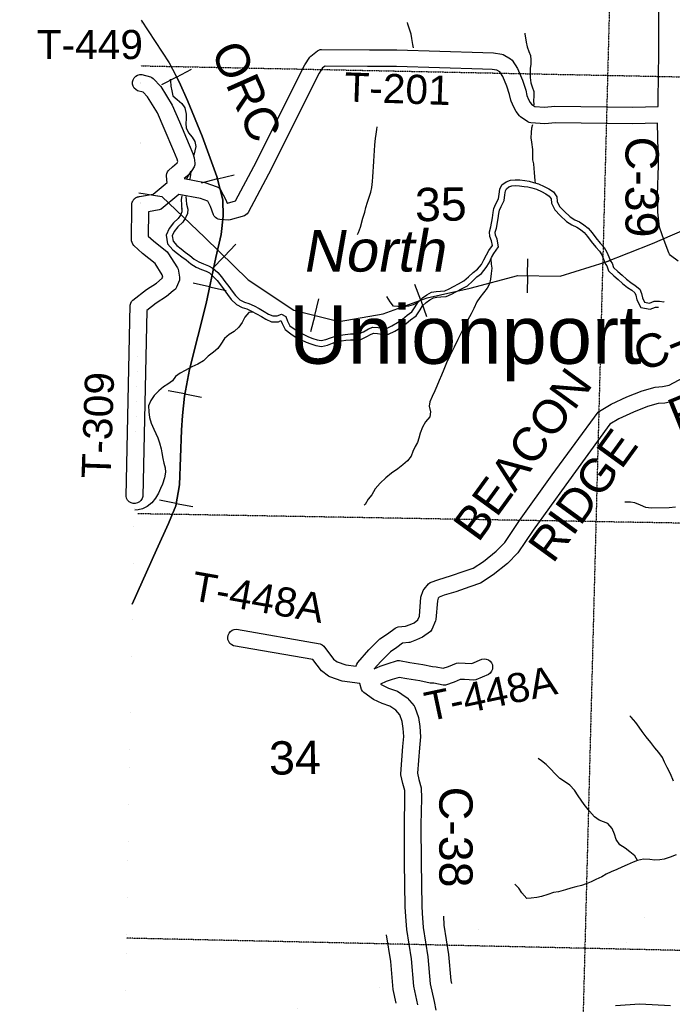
# Model space of a CAD drawing. Header units: feet. Extents: x -155 to 2562643, y -56 to 364810.
# Tile 33 of 121: x 2452093 to 2459937, y 247083 to 258905. Entities that reach past the tile are written whole.
import ezdxf
from ezdxf.enums import TextEntityAlignment as Align

# ---------------------------------------------------------------- set-up
doc = ezdxf.new("R2010")
doc.units = ezdxf.units.FT
doc.header["$MEASUREMENT"] = 0
for name, pattern in [('CENTER', [2, 1.25, -0.25, 0.25, -0.25]), ('HIDDEN2', [0.1875, 0.125, -0.0625]), ('water', [0])]:
    doc.linetypes.add(name, pattern=pattern)
for name, color, linetype in [('COUNTY-LINE', 4, 'CENTER'), ('COUNTY-RD', 7, 'Continuous'), ('CR-TEXT', 7, 'Continuous'), ('MTEXT', 2, 'Continuous'), ('RAILROAD', 6, 'Continuous'), ('SECTION', 8, 'HIDDEN2'), ('SECTION-TEXT', 8, 'Continuous'), ('STATE-RT', 2, 'Continuous'), ('TR-TEXT', 6, 'Continuous'), ('TWP-RD', 6, 'Continuous'), ('WATER-TEXT', 1, 'Continuous'), ('WATERWAY', 14, 'water')]:
    doc.layers.add(name, color=color, linetype=linetype)
doc.styles.add('ARIAL', font='arial.ttf')

msp = doc.modelspace()

# ---------------------------------------------------------------- linework, layer by layer
at = {"layer": 'COUNTY-LINE', "const_width": 0.04, "flags": 128}
msp.add_lwpolyline([(2451935.99, 183626.87), (2452186.29, 194241.17), (2452356.47, 199888.32), (2452356.47, 199888.32), (2452537.05, 210912.9), (2452642.86, 215853.49), (2452642.86, 215853.49), (2453052.69, 231900.41), (2453052.69, 231900.41), (2453184.69, 237232.8), (2453471.4, 253160.5), (2453471.4, 253160.5), (2453538.39, 256176.6), (2453568.21, 261539.59), (2453606.32, 263882.44), (2454823.35, 263908.45), (2454835.46, 264767.7), (2454835.46, 264767.7), (2455013.2, 277384.76), (2455009.22, 279887.93), (2455009.22, 279887.93), (2444652.57, 279864.08), (2438092.07, 280026.05), (2423207.96, 280172.56)], dxfattribs=at)
at = {"layer": 'COUNTY-RD'}
for points in [[(2459765.48, 257863.76), (2459768.3, 257947.44), (2459772.94, 258508.75), (2459775.52, 259076.18)], [(2460007.12, 256006.91), (2459916.38, 256073.9), (2459903.28, 256088.19), (2459893.17, 256104.74), (2459837.54, 256254.7), (2459783.95, 256413.3), (2459761.93, 256592.81), (2459759.22, 256800.75), (2459770.6, 257152.97), (2459760.15, 257663.53)], [(2456944.3, 252052.26), (2456953.36, 252068.1), (2457006.81, 252131.37), (2457027.58, 252146.08), (2457130.41, 252185.12), (2457272.79, 252227.37), (2457436.06, 252285), (2457542.43, 252320.9), (2457668.19, 252401.36), (2457821.61, 252524.7), (2457925.28, 252629.56), (2458101.14, 252891.75), (2458494.64, 253439.23), (2459044.45, 254191.93), (2459059.63, 254205.67), (2459201.53, 254289.15), (2459391.39, 254377.01), (2459573.17, 254448.1), (2459731.44, 254494.44), (2459819.94, 254499.84), (2459898, 254514.99), (2460132.06, 254642.06)], [(2459958.75, 254323.05), (2459845.19, 254301), (2459766.06, 254296.18), (2459637.82, 254258.64), (2459469.88, 254192.95), (2459294.45, 254111.77), (2459187.7, 254048.97), (2458656.6, 253321.88), (2458265.44, 252777.66), (2458080.82, 252502.42), (2457955.82, 252375.98), (2457785.09, 252238.72), (2457629.58, 252139.23), (2457501.32, 252095.94), (2457334.56, 252037.08), (2457194.44, 251995.5), (2457134.67, 251972.81), (2457123.91, 251960.07), (2457113.08, 251929.22), (2457094.52, 251701.29), (2457090.5, 251685.28), (2457045.18, 251581.25), (2457029.12, 251560.91), (2456936.21, 251491.03), (2456861.99, 251458.67), (2456784.13, 251428.5), (2456770.84, 251425.35), (2456695.6, 251418.05), (2456626.84, 251367.65), (2456550.01, 251316.69), (2456433.06, 251200.08), (2456354.62, 251111.51)], [(2456138.6, 251141.39), (2456138.85, 251146.83), (2456144.96, 251168.74), (2456155.83, 251188.71), (2456287.46, 251337.33), (2456422.88, 251472.36), (2456512.38, 251531.73), (2456606.74, 251600.89), (2456622.83, 251608.74), (2456640.07, 251613.61), (2456731.06, 251622.43), (2456785.86, 251643.67), (2456834.76, 251664.98), (2456877.51, 251697.14), (2456897.2, 251742.33), (2456915.84, 251971.14), (2456944.3, 252052.26)], [(2456879.64, 247076.41), (2456830.01, 247299.81), (2456800.18, 247627.64), (2456744.81, 247981.94), (2456734.45, 248138.97), (2456726.92, 248253.14), (2456720.01, 248784.56), (2456716.06, 249240.99), (2456723.9, 249556.34), (2456720.98, 249649.02), (2456696.24, 249734.35), (2456674.86, 249836.8), (2456673.94, 249850.79), (2456698.33, 250179.75), (2456709.99, 250297.05), (2456703.4, 250396.13), (2456690.34, 250476.81), (2456662.02, 250558.43), (2456612.69, 250616.22), (2456543.7, 250661.04), (2456450.46, 250695.17), (2456343.68, 250743.57), (2456228, 250826.47), (2456213.38, 250842.77), (2456202.64, 250861.84), (2456180.66, 250934.22)], [(2456431.4, 250926.76), (2456444.17, 250917.61), (2456526.23, 250880.41), (2456633.68, 250841.08), (2456739.85, 250772.11), (2456750.7, 250762.6), (2456832.45, 250666.83), (2456841.73, 250650.63), (2456885, 250525.93), (2456902.34, 250418.79), (2456910.65, 250293.77), (2456897.59, 250162.45), (2456874.95, 249857.03), (2456890.46, 249782.69), (2456920.08, 249680.51), (2456923.98, 249557), (2456916.08, 249239.36), (2456919.99, 248786.73)], [(2456919.99, 248786.73), (2456926.84, 248261.02), (2456932.29, 248178.39), (2456943.79, 248004), (2456998.78, 247652.16), (2457028.03, 247330.68), (2457075.98, 247114.82), (2457093.26, 247012.75)], [(2459253.1, 247066.95), (2459546.57, 247087.53), (2459914.24, 247069.62)]]:
    msp.add_lwpolyline(points, dxfattribs=at)
at = {"layer": 'RAILROAD'}
for p, q in [((2453977.53, 258215.58), (2454158.93, 258311.08)), ((2453977.53, 258215.58), (2453797.99, 258121.06)), ((2454471.67, 256992.78), (2454670.29, 257043.51)), ((2454471.67, 256992.78), (2454275.08, 256942.57)), ((2454549.79, 256062.22), (2454691.25, 256207.67)), ((2454549.79, 256062.22), (2454406.86, 255915.26)), ((2458195.54, 255830.26), (2458198.75, 256033.14)), ((2458195.54, 255830.26), (2458192.31, 255625.29)), ((2454375.87, 255697.19), (2454177.49, 255739.76)), ((2456913.12, 255535.77), (2456844.23, 255726.61)), ((2454375.87, 255697.19), (2454576.31, 255654.17)), ((2455638.56, 255354.87), (2455687.92, 255551.68)), ((2456913.12, 255535.77), (2456982.73, 255342.95)), ((2455638.56, 255354.87), (2455588.69, 255156.03)), ((2454077.91, 254411.61), (2453878.72, 254450.21)), ((2454077.91, 254411.61), (2454279.17, 254372.6)), ((2453973.34, 253097.77), (2453773.79, 253134.49)), ((2453973.34, 253097.77), (2454174.96, 253060.67))]:
    msp.add_line(p, q, dxfattribs=at)
at = {"layer": 'RAILROAD', "const_width": 0.08}
for points in [[(2453446.93, 251888.21), (2453737.36, 252537.8), (2453879.83, 252854.78), (2453968.13, 253069.44), (2454014.28, 253320.22), (2454038.36, 253976.25), (2454050.4, 254150.8), (2454072.47, 254383.52), (2454134.68, 254704.51), (2454333.34, 255498.98), (2454451.73, 256050.69), (2454513.94, 256325.54), (2454538.02, 256546.22), (2454536.02, 256740.82), (2454463.77, 257023.7), (2454287.19, 257505.19), (2454108.59, 257936.53), (2454008.26, 258157.22), (2453887.86, 258385.92), (2453554.47, 258899.49)], [(2460207.12, 256439.02), (2459699.95, 256216.68), (2459130.89, 255992.33), (2458587.79, 255824.07), (2458080.62, 255832.08), (2457505.57, 255681.85), (2456990.42, 255563.67), (2456463.29, 255373.38), (2455932.16, 255281.24), (2455389.06, 255417.45), (2454839.96, 255780), (2454316.83, 256288.79), (2453803.67, 256781.54), (2453513.39, 256863.67)]]:
    msp.add_lwpolyline(points, dxfattribs=at)
at = {"layer": 'RAILROAD'}
for points in [[(2453554.47, 258899.49), (2453887.86, 258385.92), (2454008.26, 258157.22), (2454108.59, 257936.53), (2454287.19, 257505.19), (2454463.77, 257023.7), (2454536.02, 256740.82), (2454538.02, 256546.22), (2454513.94, 256325.54), (2454451.73, 256050.69), (2454333.34, 255498.98), (2454134.68, 254704.51), (2454072.47, 254383.52), (2454050.4, 254150.8), (2454038.36, 253976.25), (2454014.28, 253320.22), (2453968.13, 253069.44), (2453879.83, 252854.78), (2453737.36, 252537.8), (2453446.93, 251888.21)], [(2453446.93, 251888.21), (2453737.36, 252537.8), (2453879.83, 252854.78), (2453968.13, 253069.44), (2454014.28, 253320.22), (2454038.36, 253976.25), (2454050.4, 254150.8), (2454072.47, 254383.52), (2454134.68, 254704.51), (2454333.34, 255498.98), (2454451.73, 256050.69), (2454513.94, 256325.54), (2454538.02, 256546.22), (2454536.02, 256740.82), (2454463.77, 257023.7), (2454287.19, 257505.19), (2454108.59, 257936.53), (2454008.26, 258157.22), (2453968.09, 258233.53)], [(2453523.59, 256826.08), (2453803.67, 256781.54), (2454316.83, 256288.79), (2454839.96, 255780), (2455389.06, 255417.45), (2455932.16, 255281.24), (2456463.29, 255373.38), (2456990.42, 255563.67), (2457505.57, 255681.85), (2458080.62, 255832.08), (2458587.79, 255824.07), (2459130.89, 255992.33), (2459699.95, 256216.68), (2460207.12, 256439.02)], [(2453523.59, 256826.08), (2453803.67, 256781.54), (2454316.83, 256288.79), (2454839.96, 255780), (2455389.06, 255417.45), (2455932.16, 255281.24), (2456463.29, 255373.38), (2456990.42, 255563.67), (2457505.57, 255681.85), (2458080.62, 255832.08), (2458587.79, 255824.07), (2459130.89, 255992.33), (2459176.77, 256010.42)]]:
    msp.add_lwpolyline(points, dxfattribs=at)
at = {"layer": 'SECTION'}
for points in [[(2459327.85, 264706.27), (2458385.1, 228602.67)], [(2453550.48, 258351.04), (2486318.41, 257682.59)], [(2486262.11, 252407.78), (2453514.92, 252972.43)], [(2486148.39, 247152.73), (2453376.29, 247876.69)]]:
    msp.add_lwpolyline(points, dxfattribs=at)
at = {"layer": 'STATE-RT', "color": 3, "linetype": 'Continuous'}
for points in [[(2457185.33, 248140.58), (2457192.51, 248031.58), (2457247.02, 247682.82), (2457275.55, 247369.27), (2457283.3, 247334.39)], [(2456619.41, 247095.02), (2456582.49, 247261.22), (2456551.94, 247596.98), (2456502.05, 247916.21)]]:
    msp.add_lwpolyline(points, dxfattribs=at)
at = {"layer": 'STATE-RT', "color": 3, "linetype": 'Continuous', "const_width": 0.02}
for points in [[(2457211.36, 247891.17), (2457270.12, 247908.61), (2457275.5, 247909.4), (2457280.24, 247911.24), (2457468.53, 247953.12), (2457679.21, 248001.6), (2457683.5, 248002.09), (2457685.93, 248002.98), (2457897.1, 248041.5)], [(2457897.1, 248041.5), (2457902.2, 248041.97), (2457904.1, 248042.61), (2458099.53, 248068.79), (2458100.94, 248068.89), (2458101.34, 248069.02), (2458240.96, 248086), (2458247.06, 248086.38), (2458248.13, 248086.7), (2458479.75, 248103.63), (2458487.2, 248103.91), (2458487.51, 248103.99), (2458705.39, 248108.61), (2458705.39, 248108.61), (2458977.24, 248114.38), (2458978.33, 248114.4), (2458978.35, 248114.4), (2459249.79, 248118.17), (2459546.98, 248124.46), (2459548.15, 248124.48), (2459548.16, 248124.48), (2459800, 248127.83), (2459800, 248127.83), (2460067.4, 248131.51)], [(2460072.02, 247831.55), (2459804.12, 247827.87), (2459803.87, 247827.87), (2459552.78, 247824.53), (2459255.48, 247818.23), (2459254.41, 247818.22), (2459254.38, 247818.21), (2458982.98, 247814.45), (2458711.75, 247808.69), (2458711.73, 247808.69), (2458497.85, 247804.16), (2458273.54, 247787.76), (2458138.56, 247771.35), (2457947.37, 247745.74), (2457743.24, 247708.5), (2457535.52, 247660.7), (2457534.88, 247660.63), (2457534.45, 247660.46), (2457350.39, 247619.52), (2457256.72, 247591.71)], [(2455281.37, 246933.94), (2455526.88, 247096.71), (2455526.91, 247096.73), (2455526.92, 247096.74), (2455714.27, 247220.87), (2455715.21, 247221.45), (2455715.29, 247221.54), (2455871.13, 247322.98), (2455876.3, 247326.16), (2455876.39, 247326.25), (2455998.84, 247398.94), (2456000.4, 247399.86), (2456002.26, 247400.91), (2456132.7, 247473.77), (2456132.88, 247473.82), (2456138.43, 247476.81), (2456263.09, 247539.53), (2456263.58, 247539.65), (2456267, 247541.43), (2456401.66, 247604.36), (2456403.03, 247604.67), (2456408.6, 247607.39), (2456533.58, 247658.27)], [(2456546.91, 247339.81), (2456525.27, 247331), (2456395.88, 247270.53), (2456276.15, 247210.29), (2456150.26, 247139.97), (2456032.2, 247069.89)]]:
    msp.add_lwpolyline(points, dxfattribs=at)
at = {"layer": 'TWP-RD'}
for points in [[(2453749.11, 257785.01), (2453628.71, 257978.76), (2453575.75, 258035.35), (2453511, 258052.51), (2453488.16, 258065.61), (2453469.49, 258084.18), (2453456.27, 258106.93), (2453449.38, 258132.35), (2453449.3, 258158.68), (2453456.05, 258184.14), (2453469.15, 258206.98), (2453487.72, 258225.65), (2453510.47, 258238.87), (2453535.89, 258245.76), (2453562.22, 258245.84), (2453663.79, 258218.93), (2453680.67, 258210.87), (2453695.76, 258199.82), (2453788.2, 258101.03), (2453926.39, 257878.65), (2454014.64, 257678.77), (2454131.58, 257403.2), (2454175.01, 257297.42), (2454191.88, 257244.3), (2454198.87, 257181.87), (2454196.65, 257160.45), (2454189.94, 257140.01), (2454143.09, 257060.39), (2454131.56, 257046.93), (2454070.91, 256997.33), (2454319.34, 256951.26), (2454466.04, 256899.76), (2454482.23, 256890.4), (2454496.41, 256878.19), (2454508.08, 256863.57), (2454571.92, 256742.97), (2454586.34, 256700.26), (2454591.48, 256700), (2454687.72, 256728.09), (2454905.55, 257140.35), (2455518.63, 258363.04), (2455581, 258455.67), (2455591.28, 258466.83), (2455672.84, 258532.16), (2455687.82, 258540.43), (2455703.99, 258546.04), (2455720.87, 258548.82), (2456297.84, 258544.48), (2456627.44, 258541.99), (2457660.93, 258509.5), (2457788.85, 258507.47), (2457886.93, 258492.39), (2457904.53, 258486.19), (2457993.54, 258434.68), (2458010.84, 258418.15), (2458074.95, 258318.11), (2458136.1, 258177.23), (2458175.36, 258057.08), (2458187.35, 257993.36), (2458209.7, 257945.89), (2458229.41, 257909.53), (2458243.6, 257890.87), (2458284.35, 257862.87), (2458400.81, 257855.65), (2458525.97, 257867.59), (2459460.22, 257855.36), (2459765.48, 257863.76)], [(2459760.15, 257663.53), (2459461.66, 257655.32), (2458534.19, 257667.47), (2458404.13, 257655.05), (2458235.33, 257665.53), (2458217.8, 257669.86), (2458201.34, 257677.25), (2458110.54, 257739.64), (2458099, 257750.64), (2458060.91, 257800.68), (2458031.16, 257855.59), (2457998.26, 257925.47), (2457994.34, 257937.58), (2457981.22, 258007.31), (2457948.9, 258106.2), (2457897.89, 258223.73), (2457862, 258279.73), (2457828.71, 258298.99), (2457771.99, 258307.71), (2457656.2, 258309.55), (2456623.55, 258342.01), (2456273.69, 258344.65), (2455763.46, 258348.5), (2455734.14, 258325.01), (2455691.67, 258261.95), (2455083.37, 257048.79), (2454840.09, 256588.36), (2454827.35, 256572.81), (2454811.8, 256560.12), (2454794.02, 256550.77), (2454623.31, 256500.95)], [(2454623.31, 256500.95), (2454606.71, 256499), (2454498.43, 256504.39), (2454479.05, 256509.32), (2454461.04, 256517.98), (2454445.1, 256530.03), (2454431.85, 256545.01), (2454421.83, 256562.31), (2454387.6, 256663.67), (2454354.01, 256727.12), (2454267.67, 256757.43), (2454004.8, 256806.17), (2453794.48, 256631.53), (2453770.9, 256620.59), (2453640.73, 256597.47), (2453639.11, 256305.24), (2453670.58, 256277.25), (2453700.57, 256250.58), (2453865, 256117.49), (2453875.81, 256105.38), (2453989.72, 255926.33), (2453996.62, 255909.19), (2454015.55, 255815.04), (2454015.74, 255796.1), (2454012.36, 255777.45), (2453979.41, 255692.02), (2453964.25, 255671.04), (2453937.39, 255648.97), (2453855.79, 255581.92), (2453733.88, 255500.82), (2453621.5, 255414.8), (2453571.87, 253180.78), (2453564.5, 253155.52), (2453550.83, 253133.01), (2453531.79, 253114.8), (2453508.71, 253102.15), (2453483.13, 253095.9), (2453456.8, 253096.49), (2453431.54, 253103.86), (2453409.03, 253117.53), (2453390.82, 253136.57), (2453378.17, 253159.65), (2453371.92, 253185.23), (2453422.86, 255478.48), (2453428.34, 255500.29), (2453438.51, 255520.32), (2453452.89, 255537.61), (2453617.59, 255663.67), (2453736.62, 255742.85), (2453806.94, 255800.64), (2453811.87, 255813.42), (2453806.03, 255842.46), (2453720.18, 255977.4), (2453571.13, 256098.04), (2453518, 256145.29), (2453517.99, 256145.3), (2453464.43, 256192.94), (2453451.85, 256210.14), (2453443.18, 256229.6), (2453438.8, 256250.47), (2453441.16, 256672.78), (2453440.44, 256676.82), (2453441.23, 256685.99), (2453441.28, 256695.08), (2453442.35, 256698.99), (2453442.7, 256703.05), (2453445.82, 256711.66), (2453448.23, 256720.46), (2453450.28, 256723.97), (2453451.67, 256727.8), (2453456.9, 256735.29), (2453461.52, 256743.19), (2453464.41, 256746.05), (2453466.75, 256749.4), (2453473.74, 256755.28), (2453480.24, 256761.71), (2453483.78, 256763.73), (2453486.9, 256766.35), (2453495.17, 256770.22), (2453503.12, 256774.75), (2453507.05, 256775.78), (2453510.75, 256777.51), (2453519.78, 256779.11), (2453528.59, 256781.42), (2453532.66, 256781.4), (2453697.07, 256810.6), (2453865.83, 256950.73), (2453859.91, 256976.77), (2453858.89, 257037.37), (2453862.65, 257057.36), (2453870.37, 257076.2), (2453881.71, 257093.08), (2453929.54, 257140.08), (2453984.26, 257184.83), (2453995.07, 257203.21), (2453986.87, 257229.07), (2453947.02, 257326.15), (2453831.1, 257599.31), (2453749.11, 257785.01)], [(2456180.66, 250934.22), (2456180.66, 250934.22), (2455966.98, 250962.07), (2455819.14, 251013.97), (2455805.29, 251021.44), (2455721.22, 251085.57), (2455618.22, 251223.07), (2454664.97, 251388.1), (2454641.08, 251399.15), (2454620.85, 251416.02), (2454605.68, 251437.54), (2454596.6, 251462.25), (2454594.22, 251488.48), (2454598.71, 251514.42), (2454609.76, 251538.31), (2454626.63, 251558.54), (2454648.15, 251573.71), (2454672.86, 251582.79), (2454699.09, 251585.17), (2455703.98, 251411.2), (2455727.09, 251400.78), (2455746.87, 251384.92), (2455864.62, 251227.73), (2455907.74, 251194.83), (2456013.53, 251157.69), (2456138.6, 251141.39)], [(2456354.62, 251111.51), (2456424.62, 251142.82), (2456507.93, 251172.26), (2456632.98, 251210.39), (2456657.43, 251211.67), (2456782.17, 251187.55), (2456938.83, 251162.1), (2457052.59, 251138.99), (2457099.08, 251135.73), (2457182.94, 251117.82), (2457244.85, 251139.24), (2457341.16, 251179.78), (2457362.68, 251183.71), (2457448.74, 251180.51), (2457528.14, 251175.62), (2457649.23, 251227.71), (2457675.27, 251231.49), (2457701.43, 251228.41), (2457725.89, 251218.66), (2457747, 251202.91), (2457763.3, 251182.25), (2457773.71, 251158.05), (2457777.49, 251132.01), (2457774.41, 251105.85), (2457764.66, 251081.39), (2457748.91, 251060.28), (2457728.25, 251043.98), (2457574.5, 250977.85), (2457551.36, 250973.82), (2457438.89, 250980.73), (2457388.28, 250982.62), (2457316.41, 250952.36), (2457209.08, 250915.24), (2457181.79, 250913.56), (2457071.07, 250937.21), (2457025.59, 250940.39), (2456902.87, 250965.32), (2456747.14, 250990.61), (2456655.85, 251008.27), (2456570.44, 250982.23), (2456498.88, 250956.94), (2456431.4, 250926.76)]]:
    msp.add_lwpolyline(points, dxfattribs=at)
at = {"layer": 'WATERWAY'}
for points in [[(2456825.47, 258567.57), (2456819.41, 258607.5), (2456804.73, 258677.62), (2456798.25, 258729.75), (2456779.64, 258791.82), (2456757.05, 258849.83), (2456752.84, 258871.87)], [(2458162.91, 258741.31), (2458164.14, 258735.45), (2458179.08, 258635.22), (2458191.64, 258577.12), (2458214.19, 258523.12), (2458230.68, 258473.08), (2458237.15, 258422.96), (2458235.61, 258370.76), (2458230.05, 258320.53), (2458226.56, 258262.29), (2458227.03, 258210.11), (2458235.61, 258147.96), (2458252.1, 258097.92), (2458270.64, 258043.89), (2458271.18, 257983.68), (2458269.63, 257933.48), (2458271.68, 257881.29)], [(2453901.1, 258189.37), (2453904.93, 258169), (2453911.52, 258104.83), (2453920.05, 258048.7), (2453934.61, 257990.62), (2453987.17, 257944.9), (2454043.74, 257899.22), (2454076.3, 257847.31), (2454095.06, 257769.19), (2454095.56, 257713), (2454090.05, 257656.75), (2454092.51, 257606.59), (2454123.13, 257546.64), (2454167.73, 257494.83), (2454200.29, 257442.93), (2454208.87, 257380.78), (2454186.59, 257280.04)], [(2456152.62, 256323.78), (2456163.76, 256347.8), (2456189.26, 256412.25), (2456216.36, 256520.87), (2456241.77, 256595.35), (2456255.3, 256651.67), (2456272.81, 256712.03), (2456292.33, 256772.42), (2456313.85, 256832.82), (2456325.36, 256891.12), (2456334.76, 256961.46), (2456338.24, 257019.69), (2456341.71, 257079.94), (2456345.19, 257140.19), (2456350.66, 257200.45), (2456354.02, 257272.74), (2456355.51, 257330.96), (2456360.89, 257401.25), (2456370.22, 257479.62), (2456377.77, 257531.87), (2456385.29, 257588.13), (2456389.61, 257619.46)], [(2458256.94, 257641.96), (2458244.53, 257602.08), (2458238.98, 257549.85), (2458237.55, 257485.61), (2458246.04, 257433.49), (2458256.84, 257347.28), (2458255.36, 257289.06), (2458257.96, 257222.84), (2458266.44, 257172.73), (2458272.94, 257118.6), (2458277.4, 257068.45), (2458286.33, 256968.17), (2458286.53, 256946.39)], [(2454151.34, 257087.31), (2454096.62, 256992.09)], [(2454151.34, 257087.31), (2454141.95, 257014.89), (2454133.17, 256980.7)], [(2457861.98, 256870.19), (2457887.6, 256920.59), (2457939.41, 256959.17), (2457991.39, 256977.68), (2458049.52, 256982.2), (2458103.69, 256980.65), (2458165.93, 256973.16), (2458216.13, 256967.57), (2458268.42, 256951.96), (2458328.75, 256934.41), (2458397.23, 256902.89), (2458453.66, 256873.26), (2458508.14, 256837.6), (2458548.79, 256777.73), (2458553.31, 256721.57), (2458581.93, 256661.6), (2458638.59, 256605.89), (2458709.4, 256538.25), (2458763.88, 256502.59), (2458822.27, 256477), (2458872.72, 256443.31), (2458925.25, 256401.61), (2458971.88, 256345.81), (2459018.57, 256283.98), (2459069.29, 256220.19), (2459117.89, 256168.42), (2459150.47, 256114.5), (2459175.06, 256056.51), (2459195.58, 256004.5), (2459212.92, 255980.91)], [(2457929.87, 256849.25), (2457942.57, 256874.24), (2457972.79, 256896.75), (2458006.1, 256908.61), (2458051.24, 256912.12), (2458098.5, 256910.77), (2458157.87, 256903.62), (2458202.13, 256898.7), (2458248.63, 256884.81), (2458304.21, 256868.65), (2458366.3, 256840.07), (2458418.14, 256812.85), (2458458.09, 256786.7), (2458480.5, 256753.7), (2458484.57, 256703.08), (2458524.06, 256620.33), (2458589.87, 256555.62), (2458665.69, 256483.2), (2458730.43, 256440.82), (2458788.52, 256415.36), (2458831.45, 256386.7), (2458876.12, 256351.23), (2458917.06, 256302.25), (2458963.23, 256241.1), (2459016.29, 256174.38), (2459061.8, 256125.9), (2459087.97, 256082.57), (2459110.27, 256030), (2459133.8, 255970.36), (2459148.76, 255950.01)], [(2454042.07, 256615.45), (2454040.77, 256596.34), (2454024.21, 256559.55), (2453998.13, 256517.28), (2453943.27, 256467.18), (2453888.88, 256397.28), (2453853.07, 256317.81), (2453870.52, 256215.33), (2453934.92, 256141.03), (2453990.76, 256099.32), (2454041.61, 256059.35), (2454094.71, 256020.69), (2454149.71, 255972.86), (2454215.79, 255933.49), (2454278.45, 255907.26), (2454335.87, 255886.74), (2454375.32, 255865.92), (2454424.44, 255819.3), (2454465.26, 255771.88), (2454504.85, 255719.39), (2454551.14, 255660.05), (2454591.41, 255604.66), (2454635.91, 255545.64), (2454700.14, 255484.93), (2454768.12, 255450.39), (2454821.34, 255432.47), (2454878.83, 255405.24), (2454937.71, 255374.48), (2454998.28, 255341.91), (2455052.34, 255309.27), (2455120.42, 255277.29), (2455202.73, 255278), (2455233.78, 255291.47), (2455246.75, 255256.14), (2455284.79, 255184.28), (2455351.14, 255134.12), (2455416.08, 255090.13), (2455477.39, 255062.28), (2455537.52, 255033.87), (2455591.64, 255012.75), (2455651.33, 254992.65), (2455719.32, 254982.36), (2455794.31, 254996.43), (2455852.98, 255020.94), (2455905.6, 255039.01), (2455959.47, 255048.46), (2456013.07, 255056.6), (2456070.85, 255062.52), (2456120.23, 255060.96), (2456191.84, 255066.7), (2456258.16, 255095.46), (2456317.02, 255129.51), (2456348.76, 255142.05), (2456392.34, 255138.2), (2456445.9, 255130.09), (2456527.11, 255130.8), (2456600.08, 255165.46), (2456673.21, 255209.37), (2456737.33, 255255.12), (2456791.08, 255299.75), (2456859.05, 255348.25), (2456907.6, 255420.04), (2456933.5, 255467.69), (2456977.02, 255508.84), (2457024.2, 255540.91), (2457067.51, 255566.18), (2457106.96, 255573.59), (2457153.58, 255575.86), (2457218.36, 255581.4), (2457283.74, 255609.74), (2457341.58, 255641.4), (2457401.37, 255671.97), (2457473.38, 255711.05), (2457533.87, 255765.83), (2457586.67, 255815.75), (2457644.25, 255857.06), (2457701.49, 255927.53), (2457735.26, 255987.32), (2457765.22, 256050.73), (2457789.86, 256097.5), (2457848.11, 256178.48), (2457830.8, 256270.61), (2457811.66, 256319.14), (2457809.03, 256351.78), (2457823.96, 256401.48), (2457844.09, 256515.98), (2457851.49, 256577.77), (2457859.16, 256618.04), (2457878.84, 256663.45), (2457914.78, 256734.67), (2457923.89, 256802.82), (2457929.87, 256849.25)], [(2454090.24, 256782.47), (2454092.28, 256739.48), (2454098.74, 256689.36), (2454113.31, 256631.28), (2454109.76, 256579.06), (2454086.17, 256526.67), (2454052.56, 256472.19), (2453994.86, 256419.5), (2453949.26, 256360.9), (2453925.66, 256308.52), (2453936.24, 256246.38), (2453982.86, 256192.59), (2454033.34, 256154.89), (2454083.85, 256115.18), (2454138.36, 256075.5), (2454190.92, 256029.79), (2454247.38, 255996.15), (2454303.76, 255972.55), (2454364.13, 255950.98), (2454416.52, 255923.33), (2454475.19, 255867.64), (2454519.79, 255815.83), (2454560.39, 255761.99), (2454607.06, 255702.17), (2454647.67, 255646.32), (2454688.27, 255592.47), (2454740.87, 255542.75), (2454795.28, 255515.11), (2454847.58, 255497.5), (2454910.03, 255467.92), (2454970.49, 255436.33), (2455032.97, 255402.74), (2455085.4, 255371.08), (2455135.76, 255347.42), (2455187.91, 255347.87), (2455239.85, 255370.4), (2455290.27, 255340.72), (2455310.83, 255284.7), (2455339.39, 255230.75), (2455391.9, 255191.05), (2455450.42, 255151.41), (2455506.82, 255125.8), (2455565.23, 255098.2), (2455615.55, 255078.56), (2455667.86, 255060.95), (2455718.07, 255053.35), (2455774.14, 255063.87), (2455828.1, 255086.41), (2455888.08, 255107), (2455948.16, 255117.55), (2456004.25, 255126.06), (2456068.37, 255132.63), (2456118.53, 255131.05), (2456174.66, 255135.55), (2456226.6, 255158.07), (2456286.47, 255192.71), (2456338.43, 255213.23), (2456400.66, 255207.74), (2456450.87, 255200.14), (2456511.04, 255200.66), (2456566.97, 255227.23), (2456634.8, 255267.96), (2456694.59, 255310.62), (2456748.34, 255355.24), (2456808.13, 255397.91), (2456847.72, 255456.45), (2456877.32, 255510.9), (2456933.01, 255563.57), (2456986.84, 255600.16), (2457042.7, 255632.75), (2457098.77, 255643.27), (2457148.89, 255645.71), (2457201, 255650.17), (2457252.95, 255672.69), (2457308.84, 255703.28), (2457368.74, 255733.9), (2457432.61, 255768.57), (2457486.33, 255817.21), (2457542.02, 255869.87), (2457595.83, 255908.47), (2457643.44, 255967.09), (2457673.06, 256019.53), (2457702.58, 256082.01), (2457730.19, 256134.43), (2457773.78, 256195.02), (2457763.24, 256251.13), (2457742.72, 256303.14), (2457738.2, 256359.3), (2457755.73, 256417.66), (2457774.81, 256526.21), (2457782.27, 256588.5), (2457791.85, 256638.76), (2457815.43, 256693.16), (2457846.96, 256755.65), (2457854.48, 256811.92), (2457861.98, 256870.19)], [(2454040.67, 256790.5), (2454034.68, 256745.56), (2454039.52, 256681.03), (2454042.07, 256615.45)], [(2454039.52, 256637.68), (2454041.34, 256617.11)], [(2454041.11, 256615.08), (2454041.13, 256614.89)], [(2457757.14, 256033.62), (2457759.75, 255970.09), (2457766.22, 255919.97), (2457760.78, 255855.69), (2457751.35, 255789.37), (2457739.82, 255733.07), (2457710.2, 255680.63), (2457666.58, 255624.06), (2457622.94, 255569.49), (2457589.3, 255519.02), (2457549.91, 255438.39), (2457518.41, 255371.89), (2457480.94, 255301.31), (2457449.37, 255242.83), (2457407.97, 255162.19), (2457358.7, 255065.42), (2457313.38, 254974.71), (2457289.76, 254924.33), (2457264.2, 254867.91), (2457220.83, 254783.23), (2457191.43, 254706.71), (2457163.97, 254638.23), (2457134.48, 254571.74), (2457105, 254503.24), (2457083.45, 254446.86), (2457049.95, 254380.33), (2457024.43, 254317.89), (2457014.89, 254263.61), (2457031.53, 254197.52), (2457022.05, 254137.22), (2456968.45, 254074.54), (2456932.91, 254012.01), (2456907.47, 253941.54), (2456891.96, 253881.19), (2456872.38, 253828.84), (2456844.75, 253778.42), (2456819.2, 253719.99), (2456799.65, 253663.62), (2456754.02, 253607.03), (2456696.29, 253558.36), (2456636.54, 253511.68), (2456560.77, 253460.85), (2456495.11, 253402.08), (2456425.47, 253339.26), (2456365.92, 253270.51), (2456324.41, 253201.91), (2456280.78, 253147.34), (2456245.23, 253084.81), (2456235.3, 253074.69)], [(2459148.76, 255950.01), (2459169.6, 255889.62), (2459234.49, 255828.37), (2459287.6, 255784.19), (2459338.64, 255738.02), (2459396.97, 255691.3), (2459449.44, 255655.63), (2459487.71, 255624.98), (2459498.72, 255598.13), (2459509.8, 255541.13), (2459556.27, 255450.15), (2459668.96, 255427.83), (2459732.83, 255454.92), (2459771.4, 255454.01)], [(2459212.92, 255980.91), (2459230.36, 255928.52), (2459280.94, 255880.78), (2459333.48, 255837.08), (2459384.04, 255791.34), (2459438.59, 255747.65), (2459491.06, 255711.98), (2459545.61, 255668.29), (2459566.11, 255618.28), (2459576.63, 255564.18), (2459603.17, 255512.22), (2459661.44, 255500.68), (2459719.39, 255525.26), (2459781.58, 255523.79), (2459833.78, 255518.21), (2459837.22, 255514.55)], [(2456881.67, 255515.01), (2456821.41, 255482.32), (2456767.42, 255463.79), (2456709.31, 255457.27), (2456637.08, 255460.67), (2456586.9, 255464.25), (2456546.3, 255518.1), (2456507.59, 255580.82)], [(2454899.61, 255394.38), (2454848.56, 255389.12), (2454798.9, 255334.5), (2454765.39, 255269.98), (2454725.78, 255213.44), (2454672.09, 255160.79), (2454612.25, 255124.15), (2454554.52, 255075.48), (2454508.97, 255010.86), (2454475.34, 254958.38), (2454423.61, 254911.77), (2454359.86, 254863.05), (2454302.17, 254810.37), (2454234.34, 254769.64), (2454160.42, 254736.9), (2454082.59, 254692.07), (2454022.71, 254659.44), (2453966.9, 254620.82), (2453929.24, 254570.32), (2453875.45, 254529.72), (2453821.61, 254495.13), (2453765.84, 254450.5), (2453708.2, 254391.79), (2453668.63, 254331.24), (2453643.12, 254268.79), (2453643.77, 254196.54), (2453654.39, 254130.4), (2453673.06, 254062.31), (2453705.79, 253990.33), (2453728.34, 253936.33), (2453754.89, 253884.37), (2453773.48, 253824.32), (2453792.16, 253754.23), (2453802.64, 253704.14), (2453813.28, 253635.98), (2453825.8, 253581.9), (2453840.36, 253523.81), (2453844.83, 253473.67), (2453833.42, 253403.32), (2453808.02, 253328.84), (2453786.42, 253276.47), (2453760.87, 253218.04), (2453725.3, 253159.53), (2453679.65, 253104.94), (2453625.92, 253058.31), (2453569.97, 253033.75), (2453517.95, 253019.25), (2453479.1, 253015.82)], [(2459974.28, 253052.59), (2459900.16, 253041.91), (2459681.55, 253040.04), (2459617.28, 253049.52), (2459552.84, 253077.07), (2459486.41, 253104.6), (2459432.18, 253112.16), (2459382.02, 253113.74), (2459367.98, 253113.62)], [(2459951.71, 249760.6), (2459914.82, 249848.6), (2459876.01, 249926.55), (2459843.34, 249990.5), (2459816.78, 250044.47), (2459776.13, 250104.33), (2459725.46, 250162.11), (2459676.75, 250225.92), (2459621.98, 250293.69), (2459575.28, 250357.52), (2459538.71, 250409.4), (2459498.09, 250465.25), (2459441.35, 250528.99), (2459425.15, 250546.92)], [(2459517.39, 248810.84), (2459484.39, 248865.4), (2459427.79, 248913.09), (2459369.23, 248956.74), (2459304.69, 248996.33), (2459261.98, 249062.2), (2459241.36, 249124.25), (2459212.65, 249194.26), (2459159.99, 249252.01), (2459109.65, 249273.66), (2459057.3, 249295.29), (2459000.8, 249332.94), (2458940, 249402.67), (2458879.11, 249482.43), (2458805.99, 249584.17), (2458759.25, 249652.02), (2458704.52, 249715.78), (2458654.07, 249749.47), (2458585.46, 249795.04), (2458528.82, 249848.75), (2458472.12, 249908.48), (2458421.51, 249960.23), (2458362.91, 250007.9), (2458322.57, 250033.65)], [(2459981.71, 248877.7), (2459909.74, 248850.99), (2459837.76, 248826.28), (2459787.7, 248815.82), (2459727.55, 248813.29), (2459665.29, 248822.8), (2459589.04, 248826.16), (2459518.97, 248811.5), (2459465.01, 248788.96), (2459393.08, 248758.24), (2459329.15, 248729.59), (2459269.24, 248700.97), (2459201.3, 248672.29), (2459143.39, 248643.69), (2459089.51, 248613.12), (2459017.59, 248580.39), (2458961.67, 248553.82), (2458899.71, 248529.2), (2458845.74, 248508.66), (2458775.69, 248492), (2458717.67, 248475.45), (2458651.63, 248458.82), (2458569.61, 248434.03), (2458509.53, 248423.48), (2458439.53, 248400.8), (2458365.54, 248376.08), (2458307.49, 248363.54), (2458241.36, 248356.95), (2458189.23, 248354.5), (2458126.44, 248422.2), (2458091.86, 248476.1), (2458045.29, 248523.87)]]:
    msp.add_lwpolyline(points, dxfattribs=at)

# ---------------------------------------------------------------- texts
at = {"layer": 'CR-TEXT', "style": 'ARIAL'}
for s, rotation, p in [('C-39', 270, (2459253.76, 257501.3)), ('C-38', 22, (2459617.7, 254559.72)), ('BEACON', 54, (2457702.28, 252545.95)), ('RD.', 22, (2460037.08, 253836.87)), ('RIDGE', 54, (2458598.9, 252292.48)), ('C-38', 270, (2457016.2, 249696.13))]:
    msp.add_text(s, height=400, rotation=rotation, dxfattribs=at).set_placement(p, align=Align.BOTTOM_LEFT)
at = {"layer": 'MTEXT', "style": 'ARIAL'}
msp.add_text('Unionport', height=700, dxfattribs=at).set_placement((2455329.55, 254563.34), align=Align.BOTTOM_LEFT)
at = {"layer": 'RAILROAD', "style": 'ARIAL'}
msp.add_text('ORC', height=400, rotation=294, dxfattribs=at).set_placement((2454529.32, 257915.04), align=Align.BOTTOM_CENTER)
at = {"layer": 'SECTION-TEXT', "style": 'ARIAL'}
for s, p in [('35', (2457160.19, 256368.76)), ('34', (2455406.35, 249724.18))]:
    msp.add_text(s, height=400, rotation=1, dxfattribs=at).set_placement(p, align=Align.BOTTOM_CENTER)
at = {"layer": 'TR-TEXT', "style": 'ARIAL'}
msp.add_text('T-449', height=350, dxfattribs=at).set_placement((2452297.88, 258326.57), align=Align.BOTTOM_LEFT)
for s, rotation, p in [('T-201', 358, (2455987.17, 257818.7)), ('T-309', 88, (2453290.25, 253388.04)), ('T-448A', 350, (2454119.21, 251835.29)), ('T-448A', 12, (2457026.29, 250375.91))]:
    msp.add_text(s, height=350, rotation=rotation, dxfattribs=at).set_placement(p, align=Align.BOTTOM_LEFT)
at = {"layer": 'WATER-TEXT', "style": 'ARIAL', "oblique": 10}
msp.add_text('North', height=500, dxfattribs=at).set_placement((2456342.22, 255730.24), align=Align.BOTTOM_CENTER)

doc.saveas('drawing.dxf')
